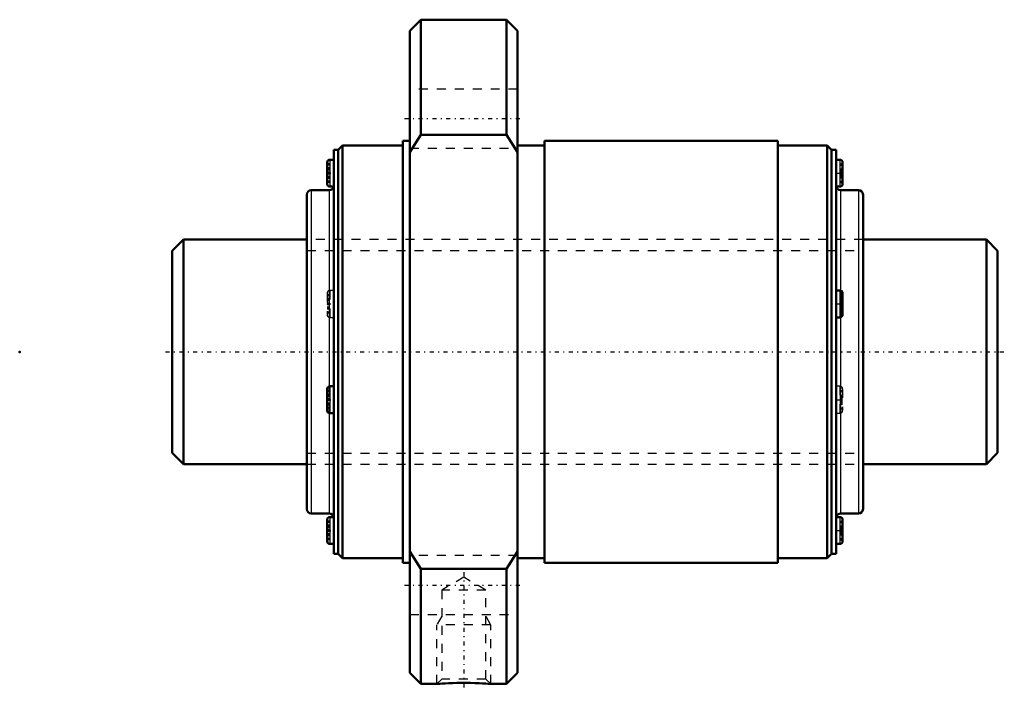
# Model space of a CAD drawing. Header units: millimetres. Extents: x -17 to 93, y -38 to 37.
import ezdxf

# ---------------------------------------------------------------- set-up
doc = ezdxf.new("R2010")
doc.units = ezdxf.units.MM
doc.linetypes.add('Center', pattern=[1.5, 0.45, -0.5, 0.05, -0.5])
doc.linetypes.add('Dashed', pattern=[2, 1, -1])
for name, color, linetype, lineweight in [('2d ConnectionPoints', 7, 'Continuous', 50), ('AM_0', 7, 'Continuous', 50), ('AM_4', 3, 'Continuous', 25), ('AM_5', 3, 'Continuous', 25), ('AM_7', 7, 'Center', 25), ('AM_9', 6, 'Dashed', 25)]:
    doc.layers.add(name, color=color, linetype=linetype, lineweight=lineweight)

# ---------------------------------------------------------------- blocks, each defined once
blk = doc.blocks.new('1_BLK2525_3_6ZZ_Nut_0_in_BLK2525_3_6ZZ_92LC7T_000_0')
at = {"layer": 'AM_0'}
for p, q in [((27.73, 37), (26.5, 35.77)), ((37.27, 37), (27.73, 37)), ((27.73, 37), (27.73, 24.19)), ((38.5, 35.77), (37.27, 37)), ((37.27, 37), (37.27, 24.19)), ((26.5, 35.77), (26.5, -35.77)), ((38.5, 35.77), (38.5, -35.77)), ((26.5, 22.25), (27.73, 24.19)), ((27.73, 24.19), (37.27, 24.19)), ((37.27, 24.19), (38.5, 22.25)), ((26.5, 23.5), (25.7, 23.5)), ((25.7, 23.5), (25.7, -23.5)), ((67.5, 23.5), (41.5, 23.5)), ((41.5, 23.5), (41.5, -23.5)), ((67.5, 23.5), (67.5, -23.5)), ((18.5, 22.5), (18, 22.5)), ((18, 22.5), (18, -22.5)), ((19, 23), (18.5, 22.5)), ((18.5, 22.5), (18.5, -22.5)), ((25.7, 23), (19, 23)), ((19, 23), (19, -23)), ((41.5, 23), (38.5, 23)), ((73, 23), (67.5, 23)), ((73.5, 22.5), (73, 23)), ((73, 23), (73, -23)), ((74, 22.5), (73.5, 22.5)), ((73.5, 22.5), (73.5, -22.5)), ((74, 22.5), (74, -22.5)), ((17.27, 21.1), (17.27, 18.7)), ((18, 21.4), (17.57, 21.4)), ((74.43, 21.4), (74, 21.4)), ((74.73, 21.1), (74.73, 18.7)), ((17.5, 18), (15.5, 18)), ((17.57, 18.4), (18, 18.4)), ((74.01, 18.4), (74.43, 18.4)), ((76.5, 18), (74.5, 18)), ((15, 17.5), (15, -17.5)), ((77, 17.5), (77, -17.5)), ((74.43, 6.83), (74, 6.83)), ((74.73, 6.53), (74.73, 4.13)), ((74, 3.83), (74.43, 3.83)), ((17.27, -4.13), (17.27, -6.53)), ((18, -3.83), (17.57, -3.83)), ((17.57, -6.83), (18, -6.83)), ((15.5, -18), (17.5, -18)), ((17.99, -18.4), (17.57, -18.4)), ((74.43, -18.4), (74, -18.4)), ((74.5, -18), (76.5, -18)), ((17.27, -18.7), (17.27, -21.1)), ((74.73, -18.7), (74.73, -21.1)), ((17.57, -21.4), (18, -21.4)), ((74, -21.4), (74.43, -21.4)), ((18, -22.5), (18.5, -22.5)), ((18.5, -22.5), (19, -23)), ((19, -23), (25.7, -23)), ((27.73, -24.19), (26.5, -22.25)), ((38.5, -22.25), (37.27, -24.19)), ((38.5, -23), (41.5, -23)), ((67.5, -23), (73, -23)), ((73, -23), (73.5, -22.5)), ((73.5, -22.5), (74, -22.5)), ((25.7, -23.5), (26.5, -23.5)), ((41.5, -23.5), (67.5, -23.5)), ((37.27, -24.19), (27.73, -24.19)), ((27.73, -24.19), (27.73, -37)), ((37.27, -24.19), (37.27, -37)), ((26.5, -35.77), (27.73, -37)), ((37.27, -37), (38.5, -35.77)), ((27.73, -37), (29.5, -37)), ((35.49, -37), (37.27, -37))]:
    blk.add_line(p, q, dxfattribs=at)
blk.add_lwpolyline([(29.5, -37), (29.54, -37), (29.65, -36.99), (29.84, -36.98), (30.1, -36.96), (30.43, -36.94), (30.81, -36.92), (31.24, -36.91), (31.71, -36.89), (32.22, -36.89), (32.73, -36.89), (33.25, -36.89), (33.74, -36.91), (34.2, -36.92), (34.6, -36.94), (34.95, -36.96), (35.2, -36.98), (35.39, -36.99), (35.48, -37), (35.5, -37)], dxfattribs=at)
for centre, radius, start, end in [((17.57, 21.1), 0.3, 90, 180), ((74.43, 21.1), 0.3, 360, 90), ((17.57, 18.7), 0.3, 180, 270), ((74.43, 18.7), 0.3, 270, 0), ((15.5, 17.5), 0.5, 90, 180), ((17.5, 18.5), 0.5, 270, 348.2375), ((74.5, 18.5), 0.5, 180, 270), ((76.5, 17.5), 0.5, 360, 90), ((74.43, 6.53), 0.3, 360, 90), ((74.43, 4.13), 0.3, 270, 0), ((17.57, -4.13), 0.3, 90, 180), ((17.57, -6.53), 0.3, 180, 270), ((15.5, -17.5), 0.5, 180, 270), ((76.5, -17.5), 0.5, 270, 0), ((17.57, -18.7), 0.3, 90, 180), ((17.5, -18.5), 0.5, 0, 90), ((74.5, -18.5), 0.5, 90, 168.2375), ((74.43, -18.7), 0.3, 360, 90), ((17.57, -21.1), 0.3, 180, 270), ((74.43, -21.1), 0.3, 270, 0)]:
    blk.add_arc(centre, radius, start, end, dxfattribs=at)
at = {"layer": 'AM_4'}
for p, q in [((17.57, 21.4), (17.57, 18.4)), ((74.43, 21.4), (74.43, 18.4)), ((15.5, 18), (15.5, -18)), ((17.5, 18), (17.5, -3.84)), ((74.5, 18), (74.5, 6.82)), ((76.5, 18), (76.5, -18)), ((74.43, 6.83), (74.43, 3.83)), ((74.5, 3.84), (74.5, -18)), ((17.57, -3.83), (17.57, -6.83)), ((17.5, -6.82), (17.5, -18)), ((17.57, -18.4), (17.57, -21.4)), ((74.43, -18.4), (74.43, -21.4))]:
    blk.add_line(p, q, dxfattribs=at)
at = {"layer": 'AM_5', "linetype": 'Dashed'}
for p, q in [((30.04, -29.46), (29.5, -30.4)), ((34.96, -29.46), (35.5, -30.4)), ((35.5, -30.4), (29.5, -30.4)), ((29.5, -37), (29.5, -30.4)), ((35.5, -37), (35.5, -30.4))]:
    blk.add_line(p, q, dxfattribs=at)
at = {"layer": 'AM_7'}
for p, q in [((25.9, 25.98), (39.1, 25.98)), ((17.23, 19.9), (18.04, 19.9)), ((73.96, 19.9), (74.77, 19.9)), ((17.23, 5.33), (18.04, 5.33)), ((73.96, 5.33), (74.77, 5.33)), ((17.23, -5.33), (18.04, -5.33)), ((73.96, -5.33), (74.77, -5.33)), ((17.23, -19.9), (18.04, -19.9)), ((73.96, -19.9), (74.77, -19.9)), ((32.5, -24.53), (32.5, -37.59)), ((25.9, -25.98), (39.1, -25.98))]:
    blk.add_line(p, q, dxfattribs=at)
at = {"layer": 'AM_9'}
for p, q in [((38.5, 29.28), (26.5, 29.28)), ((26.5, 22.68), (38.5, 22.68)), ((17.57, 20.93), (17.27, 20.93)), ((74.43, 20.93), (74.73, 20.93)), ((17.57, 20.8), (17.27, 20.8)), ((17.57, 20.49), (17.27, 20.49)), ((17.57, 20.4), (17.27, 20.4)), ((17.57, 20.36), (17.27, 20.36)), ((17.57, 20.28), (17.27, 20.28)), ((17.27, 20.27), (17.57, 20.27)), ((17.57, 20), (17.27, 20)), ((17.57, 19.92), (17.27, 19.92)), ((17.57, 19.88), (17.27, 19.88)), ((17.57, 19.8), (17.27, 19.8)), ((74.43, 20.8), (74.73, 20.8)), ((74.43, 20.4), (74.73, 20.4)), ((74.43, 20.3), (74.73, 20.3)), ((74.43, 20.23), (74.73, 20.23)), ((74.43, 20.23), (74.73, 20.23)), ((74.43, 20.17), (74.73, 20.17)), ((74.43, 20.05), (74.73, 20.05)), ((74.43, 19.92), (74.73, 19.92)), ((74.43, 19.88), (74.73, 19.88)), ((17.57, 19.52), (17.27, 19.52)), ((17.57, 19.51), (17.27, 19.51)), ((17.57, 19.43), (17.27, 19.43)), ((17.57, 19.4), (17.27, 19.4)), ((17.57, 19.3), (17.27, 19.3)), ((17.57, 19), (17.27, 19)), ((17.57, 18.87), (17.27, 18.87)), ((74.43, 19.75), (74.73, 19.75)), ((74.43, 19.62), (74.73, 19.62)), ((74.43, 19.57), (74.73, 19.57)), ((74.73, 19.57), (74.43, 19.57)), ((74.43, 19.5), (74.73, 19.5)), ((74.43, 19.4), (74.73, 19.4)), ((74.43, 19), (74.73, 19)), ((74.43, 18.87), (74.73, 18.87)), ((74, 18.4), (74.01, 18.4)), ((77, 12.5), (15, 12.5)), ((18, 6.83), (17.57, 6.83)), ((17.57, 6.83), (17.57, 3.83)), ((74.5, 6.82), (74.5, 3.84)), ((17.27, 6.53), (17.27, 4.13)), ((17.57, 6.36), (17.27, 6.36)), ((17.57, 6.23), (17.27, 6.23)), ((17.57, 5.93), (17.27, 5.93)), ((17.57, 5.83), (17.27, 5.83)), ((17.57, 5.8), (17.27, 5.8)), ((17.57, 5.72), (17.27, 5.72)), ((17.27, 5.71), (17.57, 5.71)), ((74.43, 6.36), (74.73, 6.36)), ((74.43, 6.23), (74.73, 6.23)), ((74.43, 5.83), (74.73, 5.83)), ((74.43, 5.73), (74.73, 5.73)), ((74.43, 5.66), (74.73, 5.66)), ((74.43, 5.66), (74.73, 5.66)), ((74.43, 5.61), (74.73, 5.61)), ((17.57, 5.43), (17.27, 5.43)), ((17.57, 5.35), (17.27, 5.35)), ((17.57, 5.31), (17.27, 5.31)), ((17.57, 5.23), (17.27, 5.23)), ((17.57, 4.96), (17.27, 4.96)), ((17.57, 4.95), (17.27, 4.95)), ((17.57, 4.87), (17.27, 4.87)), ((17.57, 4.83), (17.27, 4.83)), ((17.57, 4.74), (17.27, 4.74)), ((17.57, 4.43), (17.27, 4.43)), ((74.43, 5.48), (74.73, 5.48)), ((74.43, 5.35), (74.73, 5.35)), ((74.43, 5.31), (74.73, 5.31)), ((74.43, 5.18), (74.73, 5.18)), ((74.43, 5.06), (74.73, 5.06)), ((74.43, 5), (74.73, 5)), ((74.73, 5), (74.43, 5)), ((74.43, 4.93), (74.73, 4.93)), ((74.43, 4.83), (74.73, 4.83)), ((74.43, 4.43), (74.73, 4.43)), ((17.57, 4.3), (17.27, 4.3)), ((17.57, 3.83), (18, 3.83)), ((74.43, 4.3), (74.73, 4.3)), ((17.57, -4.3), (17.27, -4.3)), ((17.5, -3.84), (17.5, -6.82)), ((74.43, -3.83), (74, -3.83)), ((74.43, -3.83), (74.43, -6.83)), ((74.43, -4.3), (74.73, -4.3)), ((74.73, -4.13), (74.73, -6.53)), ((17.57, -4.43), (17.27, -4.43)), ((17.57, -4.74), (17.27, -4.74)), ((17.57, -4.83), (17.27, -4.83)), ((17.57, -4.87), (17.27, -4.87)), ((17.57, -4.95), (17.27, -4.95)), ((17.27, -4.96), (17.57, -4.96)), ((17.57, -5.23), (17.27, -5.23)), ((17.57, -5.31), (17.27, -5.31)), ((17.57, -5.35), (17.27, -5.35)), ((17.57, -5.43), (17.27, -5.43)), ((74.43, -4.43), (74.73, -4.43)), ((74.43, -4.83), (74.73, -4.83)), ((74.43, -4.93), (74.73, -4.93)), ((74.43, -5), (74.73, -5)), ((74.43, -5), (74.73, -5)), ((74.43, -5.06), (74.73, -5.06)), ((74.43, -5.18), (74.73, -5.18)), ((74.43, -5.31), (74.73, -5.31)), ((74.43, -5.35), (74.73, -5.35)), ((74.43, -5.48), (74.73, -5.48)), ((17.57, -5.71), (17.27, -5.71)), ((17.57, -5.72), (17.27, -5.72)), ((17.57, -5.8), (17.27, -5.8)), ((17.57, -5.83), (17.27, -5.83)), ((17.57, -5.93), (17.27, -5.93)), ((17.57, -6.23), (17.27, -6.23)), ((17.57, -6.36), (17.27, -6.36)), ((74.43, -5.61), (74.73, -5.61)), ((74.43, -5.66), (74.73, -5.66)), ((74.73, -5.66), (74.43, -5.66)), ((74.43, -5.73), (74.73, -5.73)), ((74.43, -5.83), (74.73, -5.83)), ((74.43, -6.23), (74.73, -6.23)), ((74.43, -6.36), (74.73, -6.36)), ((74, -6.83), (74.43, -6.83)), ((15, -12.5), (77, -12.5)), ((18, -18.4), (17.99, -18.4)), ((17.57, -18.87), (17.27, -18.87)), ((17.57, -19), (17.27, -19)), ((17.57, -19.3), (17.27, -19.3)), ((17.57, -19.4), (17.27, -19.4)), ((17.57, -19.43), (17.27, -19.43)), ((17.57, -19.51), (17.27, -19.51)), ((17.27, -19.52), (17.57, -19.52)), ((74.43, -18.87), (74.73, -18.87)), ((74.43, -19), (74.73, -19)), ((74.43, -19.4), (74.73, -19.4)), ((74.43, -19.5), (74.73, -19.5)), ((74.43, -19.57), (74.73, -19.57)), ((74.43, -19.57), (74.73, -19.57)), ((74.43, -19.62), (74.73, -19.62)), ((74.43, -19.75), (74.73, -19.75)), ((17.57, -19.8), (17.27, -19.8)), ((17.57, -19.88), (17.27, -19.88)), ((17.57, -19.92), (17.27, -19.92)), ((17.57, -20), (17.27, -20)), ((17.57, -20.27), (17.27, -20.27)), ((17.57, -20.28), (17.27, -20.28)), ((17.57, -20.36), (17.27, -20.36)), ((17.57, -20.4), (17.27, -20.4)), ((17.57, -20.49), (17.27, -20.49)), ((17.57, -20.8), (17.27, -20.8)), ((74.43, -19.88), (74.73, -19.88)), ((74.43, -19.92), (74.73, -19.92)), ((74.43, -20.05), (74.73, -20.05)), ((74.43, -20.17), (74.73, -20.17)), ((74.43, -20.23), (74.73, -20.23)), ((74.73, -20.23), (74.43, -20.23)), ((74.43, -20.3), (74.73, -20.3)), ((74.43, -20.4), (74.73, -20.4)), ((74.43, -20.8), (74.73, -20.8)), ((17.57, -20.93), (17.27, -20.93)), ((74.43, -20.93), (74.73, -20.93)), ((38.5, -22.68), (26.5, -22.68)), ((32.5, -25.12), (30.04, -26.54)), ((34.96, -26.54), (32.5, -25.12)), ((30.04, -26.54), (30.04, -36.46)), ((34.96, -26.54), (30.04, -26.54)), ((34.96, -36.46), (34.96, -26.54)), ((26.5, -29.28), (38.5, -29.28)), ((30.04, -36.46), (29.5, -37)), ((34.96, -36.46), (30.04, -36.46)), ((35.5, -37), (34.96, -36.46))]:
    blk.add_line(p, q, dxfattribs=at)
for centre, radius, start, end in [((17.5, 18.5), 0.5, 348.2375, 0), ((17.57, 6.53), 0.3, 90, 180), ((17.57, 4.13), 0.3, 180, 270), ((74.43, -4.13), 0.3, 360, 90), ((74.43, -6.53), 0.3, 270, 0), ((74.5, -18.5), 0.5, 168.2375, 180)]:
    blk.add_arc(centre, radius, start, end, dxfattribs=at)
blk = doc.blocks.new('2_BLK2525_3_60ZZ0_Shaft_0_in_BLK2525_3_6ZZ_92LC7T_000_0')
at = {"layer": 'AM_0'}
for p, q in [((1.25, 12.5), (0, 11.25)), ((15, 12.5), (1.25, 12.5)), ((1.25, 12.5), (1.25, -12.5)), ((90.75, 12.5), (77, 12.5)), ((92, 11.25), (90.75, 12.5)), ((90.75, 12.5), (90.75, -12.5)), ((0, 11.25), (0, -11.25)), ((92, 11.25), (92, -11.25)), ((0, -11.25), (1.25, -12.5)), ((90.75, -12.5), (92, -11.25)), ((1.25, -12.5), (15, -12.5)), ((77, -12.5), (90.75, -12.5))]:
    blk.add_line(p, q, dxfattribs=at)
at = {"layer": 'AM_5', "linetype": 'Dashed'}
for p, q in [((15, 11.273), (77, 11.273)), ((15, -11.273), (77, -11.273))]:
    blk.add_line(p, q, dxfattribs=at)
at = {"layer": 'AM_7'}
blk.add_line((-0.75, 0), (92.75, 0), dxfattribs=at)
at = {"layer": 'AM_9'}
for p, q in [((77, 12.5), (15, 12.5)), ((15, -12.5), (77, -12.5))]:
    blk.add_line(p, q, dxfattribs=at)

msp = doc.modelspace()

# ---------------------------------------------------------------- linework, layer by layer
at = {"layer": '2d ConnectionPoints'}
for p in [(-17, 0), (0, 0), (92, 0)]:
    msp.add_point(p, dxfattribs=at)

# ---------------------------------------------------------------- block references
for name in ['1_BLK2525_3_6ZZ_Nut_0_in_BLK2525_3_6ZZ_92LC7T_000_0', '2_BLK2525_3_60ZZ0_Shaft_0_in_BLK2525_3_6ZZ_92LC7T_000_0']:
    msp.add_blockref(name, (0, 0))

doc.saveas('drawing.dxf')
